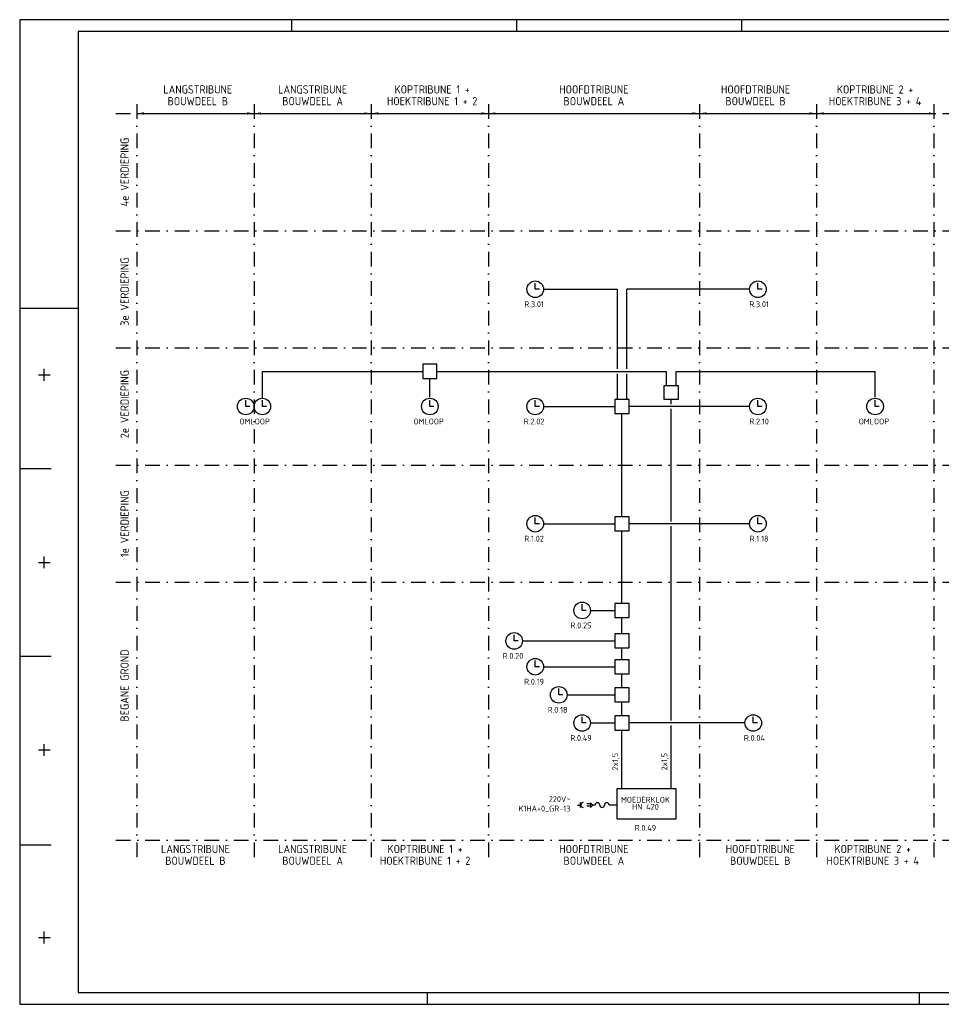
# Model space of a CAD drawing. Extents: x 0 to 594, y 0 to 420.
# Tile 1 of 6: x 0 to 393, y 0 to 420. Entities that reach past the tile are written whole.
import ezdxf
from ezdxf.enums import TextEntityAlignment as Align

# ---------------------------------------------------------------- set-up
doc = ezdxf.new("R2010")
doc.units = 0
doc.header["$LTSCALE"] = 25
doc.header["$PDMODE"] = 1
doc.linetypes.add('DASHDOT2', pattern=[0.5, 0.25, -0.125, 0, -0.125])
doc.layers.get('0').update_dxf_attribs({"linetype": 'CONTINUOUS'})
for name, color, linetype in [('19', 7, 'CONTINUOUS'), ('E--L$2A-_KADER', 7, 'CONTINUOUS'), ('E--L6222_WCD220V', 3, 'CONTINUOUS'), ('E--L6410_ALG-COM', 3, 'CONTINUOUS')]:
    doc.layers.add(name, color=color, linetype=linetype)
doc.styles.add('ISO', font='isocp.shx')

# ---------------------------------------------------------------- blocks, each defined once
blk = doc.blocks.new('A2')
at = {"layer": 'E--L$2A-_KADER', "color": 2}
for p, q in [((594, 420), (0, 420)), ((0, 420), (0, 0)), ((116, 420), (116, 415)), ((212, 420), (212, 415)), ((308, 420), (308, 415)), ((0, 297), (25, 297)), ((10.5, 266), (10.5, 271)), ((8, 268.5), (13, 268.5)), ((0.5, 228.5), (13.5, 228.5)), ((10.5, 186), (10.5, 191)), ((8, 188.5), (13, 188.5)), ((0.5, 148.5), (13.5, 148.5)), ((10.5, 106), (10.5, 111)), ((8, 108.5), (13, 108.5)), ((0.5, 68), (13.5, 68)), ((10.5, 26), (10.5, 31)), ((8, 28.5), (13, 28.5)), ((174, 0), (174, 5)), ((384, 0), (384, 5)), ((0, 0), (594, 0))]:
    blk.add_line(p, q, dxfattribs=at)
at = {"layer": 'E--L$2A-_KADER', "color": 4}
for p, q in [((589, 415), (25, 415)), ((25, 415), (25, 5)), ((25, 5), (589, 5))]:
    blk.add_line(p, q, dxfattribs=at)
blk = doc.blocks.new('B8080100')
at = {"layer": 'E--L6410_ALG-COM', "color": 2}
blk.add_lwpolyline([(0.88, 0), (0, 0), (0, 1.33)], dxfattribs=at)
at = {"layer": 'E--L6410_ALG-COM'}
blk.add_circle((0, 0), 1.77, dxfattribs=at)

msp = doc.modelspace()

# ---------------------------------------------------------------- linework, layer by layer
at = {"color": 1, "linetype": 'DASHDOT2'}
for p, q in [((50, 384), (50, 60)), ((100, 384), (100, 60)), ((150, 384), (150, 60)), ((200, 384), (200, 60)), ((290, 384), (290, 60)), ((340, 384), (340, 60)), ((390, 384), (390, 60)), ((41, 380), (397, 380)), ((41, 330), (397, 330)), ((41, 280), (397, 280)), ((41, 230), (397, 230)), ((41, 180), (397, 180)), ((41, 70), (397, 70))]:
    msp.add_line(p, q, dxfattribs=at)
at = {"linetype": 'CONTINUOUS'}
msp.add_line((50, 380), (390, 380), dxfattribs=at)
at = {"color": 2}
for p, q in [((224, 305), (255, 305)), ((255, 305), (255, 271)), ((311, 305), (259, 305)), ((259, 271), (259, 305)), ((103.54, 258.54), (103.54, 270)), ((103.54, 270), (172, 270)), ((178, 270), (276, 270)), ((255, 269), (255, 258)), ((259, 258), (259, 269)), ((276, 264), (276, 270)), ((280, 270), (280, 264)), ((280, 270), (365, 270)), ((365, 259), (365, 270)), ((175, 259), (175, 267)), ((278, 256), (278, 258)), ((224, 255), (254, 255)), ((257, 208), (257, 252)), ((311, 255), (260, 255)), ((278, 206), (278, 254)), ((224, 205), (254, 205)), ((257, 171), (257, 202)), ((311, 205), (260, 205)), ((278, 121), (278, 204)), ((244, 168), (254, 168)), ((257, 158), (257, 165)), ((214.54, 155), (254, 155)), ((257, 147), (257, 152)), ((224, 144), (254, 144)), ((257, 135), (257, 141)), ((234, 132), (254, 132)), ((257, 123), (257, 129)), ((278, 123), (278, 129)), ((244, 120), (254, 120)), ((309, 120), (260, 120)), ((278, 92), (278, 119)), ((257, 92), (257, 117)), ((278, 92), (278, 117)), ((243.5, 85.5), (242, 85.5)), ((243.5, 84.5), (242, 84.5)), ((243.5, 86), (243.5, 84)), ((244.5, 85), (243.5, 86)), ((244.5, 85), (243.5, 84)), ((245.5, 85), (244.5, 85)), ((255, 85), (251.5, 85))]:
    msp.add_line(p, q, dxfattribs=at)
for points in [[(50, 380, 0, 1, 0), (53, 380, 1, 1, 0)], [(100, 380, 0, 1, 0), (97, 380, 1, 1, 0)], [(100, 380, 0, 1, 0), (103, 380, 1, 1, 0)], [(150, 380, 0, 1, 0), (147, 380, 1, 1, 0)], [(150, 380, 0, 1, 0), (153, 380, 1, 1, 0)], [(200, 380, 0, 1, 0), (197, 380, 1, 1, 0)], [(200, 380, 0, 1, 0), (203, 380, 1, 1, 0)], [(290, 380, 0, 1, 0), (287, 380, 1, 1, 0)], [(290, 380, 0, 1, 0), (293, 380, 1, 1, 0)], [(340, 380, 0, 1, 0), (337, 380, 1, 1, 0)], [(340, 380, 0, 1, 0), (343, 380, 1, 1, 0)], [(390, 380, 0, 1, 0), (388, 380, 1, 1, 0)]]:
    msp.add_lwpolyline(points, format="xyseb")
at = {"color": 3}
for points in [[(172, 273), (172, 267), (178, 267), (178, 273)], [(281, 264), (281, 258), (275, 258), (275, 264)], [(254, 258), (254, 252), (260, 252), (260, 258)], [(254, 208), (254, 202), (260, 202), (260, 208)], [(254, 171), (254, 165), (260, 165), (260, 171)], [(254, 158), (254, 152), (260, 152), (260, 158)], [(254, 147), (254, 141), (260, 141), (260, 147)], [(254, 135), (254, 129), (260, 129), (260, 135)], [(254, 123), (254, 117), (260, 117), (260, 123)]]:
    msp.add_lwpolyline(points, close=True, dxfattribs=at)
at = {"color": 4}
msp.add_lwpolyline([(255, 79), (255, 92), (280, 92), (280, 79)], close=True, dxfattribs=at)
msp.add_point((55, 125))
at = {"layer": 'E--L6222_WCD220V'}
for p, q in [((238, 85), (239.41, 85)), ((239.2, 86.06), (239.2, 83.94))]:
    msp.add_line(p, q, dxfattribs=at)
msp.add_arc((240.47, 85), 1.06, 90, 270, dxfattribs=at)
at = {"layer": 'E--L6222_WCD220V', "color": 2}
for centre, start, end in [((246.5, 85), 0, 180), ((248.5, 85), 180, 0), ((250.5, 85), 0, 180)]:
    msp.add_arc(centre, 1, start, end, dxfattribs=at)

# ---------------------------------------------------------------- block references
at = {"layer": '19', "color": 2}
msp.add_blockref('A2', (0, 0), dxfattribs=at)
at = {"layer": 'E--L6410_ALG-COM', "color": 2, "xscale": 2, "yscale": 2, "zscale": 2}
for p in [(220, 305), (315, 305), (96.46, 255), (103.54, 255), (175, 255), (220, 255), (315, 255), (365, 255), (220, 205), (315, 205), (240, 168), (211, 155), (220, 144), (230, 132), (240, 120), (313, 120)]:
    msp.add_blockref('B8080100', p, dxfattribs=at)

# ---------------------------------------------------------------- texts
at = {"color": 4, "style": 'ISO'}
for s, height, p in [('LANGSTRIBUNE', 3.5, (76, 390.25)), ('LANGSTRIBUNE', 3.5, (125, 390.25)), ('KOPTRIBUNE 1 +', 3.5, (176, 390.25)), ('HOOFDTRIBUNE', 3.5, (245, 390.25)), ('HOOFDTRIBUNE', 3.5, (314, 390.25)), ('KOPTRIBUNE 2 +', 3.5, (365, 390.25)), ('BOUWDEEL B', 3.5, (76, 385.25)), ('BOUWDEEL A', 3.5, (125, 385.25)), ('HOEKTRIBUNE 1 + 2', 3.5, (176, 385.25)), ('BOUWDEEL A', 3.5, (245, 385.25)), ('BOUWDEEL B', 3.5, (314, 385.25)), ('HOEKTRIBUNE 3 + 4', 3.5, (365, 385.25)), ('R.0.49', 2.5, (267, 75.25)), ('LANGSTRIBUNE', 3.5, (75, 66.25)), ('LANGSTRIBUNE', 3.5, (125, 66.25)), ('KOPTRIBUNE 1 +', 3.5, (173, 66.25)), ('HOOFDTRIBUNE', 3.5, (245, 66.25)), ('HOOFDTRIBUNE', 3.5, (316, 66.25)), ('KOPTRIBUNE 2 +', 3.5, (364, 66.25)), ('BOUWDEEL B', 3.5, (75, 61.25)), ('BOUWDEEL A', 3.5, (125, 61.25)), ('HOEKTRIBUNE 1 + 2', 3.5, (173, 61.25)), ('BOUWDEEL A', 3.5, (245, 61.25)), ('BOUWDEEL B', 3.5, (316, 61.25)), ('HOEKTRIBUNE 3 + 4', 3.5, (364, 61.25))]:
    msp.add_text(s, height=height, dxfattribs=at).set_placement(p, align=Align.MIDDLE)
for s, p in [('4e VERDIEPING', (44.75, 355)), ('3e VERDIEPING', (44.75, 304)), ('2e VERDIEPING', (44.75, 256)), ('1e VERDIEPING', (44.75, 205)), ('BEGANE GROND', (44.75, 136))]:
    msp.add_text(s, height=3.5, rotation=90, dxfattribs=at).set_placement(p, align=Align.MIDDLE)
at = {"color": 2, "style": 'ISO'}
for s, p in [('R.3.01', (219.5, 298.62)), ('R.3.01', (315.5, 298.62)), ('OMLOOP', (100.26, 248.62)), ('OMLOOP', (174.5, 248.62)), ('R.2.02', (219.5, 248.62)), ('R.2.10', (315.5, 248.62)), ('OMLOOP', (364.5, 248.62)), ('R.1.02', (219.5, 198.62)), ('R.1.18', (315.5, 198.62)), ('R.0.25', (239.5, 161.62)), ('R.0.20', (210.5, 148.62)), ('R.0.19', (219.5, 137.62)), ('R.0.18', (229.5, 125.62)), ('R.0.49', (239.5, 113.62)), ('R.0.04', (313.5, 113.62))]:
    msp.add_text(s, height=2.5, dxfattribs=at).set_placement(p, align=Align.MIDDLE)
for p in [(254.38, 103.5), (275.38, 103.5)]:
    msp.add_text('2x1,5', height=2.5, rotation=90, dxfattribs=at).set_placement(p, align=Align.MIDDLE)
for s, p in [('220V~', (235, 86.25)), ('K1HA+0_GR-13', (235, 82.25))]:
    msp.add_text(s, height=2.5, dxfattribs=at).set_placement(p, align=Align.RIGHT)
at = {"color": 3, "style": 'ISO'}
for s, p in [('MOEDERKLOK', (267, 87.25)), ('HN 420', (267, 84.25))]:
    msp.add_text(s, height=2.5, dxfattribs=at).set_placement(p, align=Align.MIDDLE)

doc.saveas('drawing.dxf')
